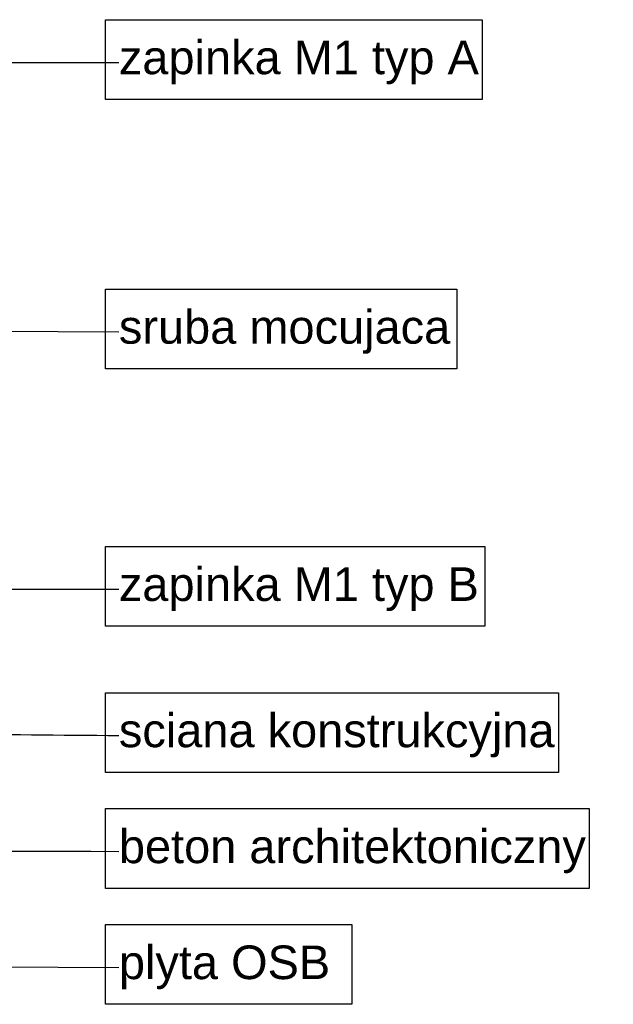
# Model space of a CAD drawing. Header units: millimetres. Extents: x -7814 to 55813, y 465 to 25965.
# Tile 74 of 112: x 52672 to 53202, y 10591 to 11470. Entities that reach past the tile are written whole.
import ezdxf

# ---------------------------------------------------------------- set-up
doc = ezdxf.new("R2010")
doc.units = ezdxf.units.MM
doc.layers.add('Annotation - Label5', color=161, linetype='Continuous', lineweight=25)
doc.styles.add('GENERATED_STYLE_1', font='arial.ttf')
doc.styles.get("Standard").update_dxf_attribs({"font": 'arial.ttf'})
doc.dimstyles.new('GENERATED_STYLE__19', dxfattribs={"dimtxt": 0.18, "dimasz": 91.2, "dimexe": 0.18, "dimexo": 0.0625, "dimgap": 0.09, "dimtad": 0, "dimtih": 1, "dimtoh": 1, "dimdec": 4, "dimzin": 0, "dimdsep": 46, "dimtxsty": 'Standard', "dimcen": 0.09, "dimadec": 0, "dimazin": 0, "dimtfac": 1, "dimtdec": 4, "dimtmove": 0, "dimatfit": 3, "dimldrblk": 'ARROWHEAD_5', "dimfxl": 0, "dimtolj": 1, "dimtzin": 0, "dimarcsym": 0})

# ---------------------------------------------------------------- blocks, each defined once
blk = doc.blocks.new('ARROWHEAD_5')
at = {"color": 0, "linetype": 'Continuous', "lineweight": 0}
blk.add_line((0, 0), (-1, 0), dxfattribs=at)
blk.add_solid([(-1, 0.2679), (0, 0), (-1, -0.2679), (-1, 0.2679)], dxfattribs=at)

msp = doc.modelspace()

# ---------------------------------------------------------------- linework, layer by layer
at = {"layer": 'Annotation - Label5', "linetype": 'Continuous', "flags": 128}
for points in [[(52748.94300833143, 11469.96191819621), (53085.35500833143, 11469.96191819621), (53085.35500833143, 11398.8189181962), (52748.94300833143, 11398.8189181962)], [(52748.94300833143, 11229.36159041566), (53062.58900833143, 11229.36159041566), (53062.58900833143, 11158.21859041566), (52748.94300833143, 11158.21859041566)], [(52748.94300833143, 10999.67087548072), (53087.54900833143, 10999.67087548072), (53087.54900833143, 10928.52787548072), (52748.94300833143, 10928.52787548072)], [(52748.94300833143, 10869.11613198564), (53153.37800833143, 10869.11613198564), (53153.37800833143, 10797.97313198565), (52748.94300833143, 10797.97313198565)], [(52748.94300833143, 10765.588927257), (53180.80600833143, 10765.588927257), (53180.80600833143, 10694.445927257), (52748.94300833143, 10694.445927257)], [(52748.94300833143, 10662.06176483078), (52969.05800833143, 10662.06176483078), (52969.05800833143, 10590.91876483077), (52748.94300833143, 10590.91876483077)]]:
    msp.add_lwpolyline(points, close=True, dxfattribs=at)

# ---------------------------------------------------------------- texts
at = {"layer": 'Annotation - Label5', "linetype": 'Continuous', "attachment_point": 4, "style": 'GENERATED_STYLE_1'}
for s, insert, char_height, width in [('{zapinka M1 typ A}', (52760.94300833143, 11431.78477533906), 30, 468.8292713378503), ('{sruba mocujaca}', (52760.94300833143, 11191.18444755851), 30, 480.0961466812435), ('{zapinka M1 typ B}', (52760.94300833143, 10961.49373262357), 30, 486.8556984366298), ('{sciana konstrukcyjna}', (52760.94300833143, 10830.93898912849), 30, 534.1782952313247), ('{beton architektoniczny}', (52760.94300833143, 10727.41178439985), 30, 622.0610698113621), ('{plyta OSB }', (52760.94300833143, 10623.88462197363), 30.00000000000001, 196.115)]:
    msp.add_mtext(s, dxfattribs=dict(at, insert=insert, char_height=char_height, width=width))

# ---------------------------------------------------------------- leaders
at = {"layer": 'Annotation - Label5', "linetype": 'Continuous', "annotation_type": 0, "has_hookline": 1, "hookline_direction": 0}
for points, text_width in [([(52151.99355363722, 11343.09658686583), (52270.02241620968, 11431.78477533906), (52760.85300833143, 11431.78477533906)], 320.7094133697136), ([(52276.57959564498, 11193.79009041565), (52760.85300833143, 11191.18444755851)], 292.7762619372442), ([(52121.99355345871, 11057.34432835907), (52203.09947315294, 10961.49373262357), (52760.85300833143, 10961.49373262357)], 318.4174624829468), ([(52276.60943414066, 10626.49026483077), (52760.85300833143, 10623.88462197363)], 183.6834924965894)]:
    msp.add_leader(points, dimstyle='GENERATED_STYLE__19', dxfattribs=dict(at, text_width=text_width))
at = {"layer": 'Annotation - Label5', "linetype": 'Continuous', "path_type": 1, "annotation_type": 0, "has_hookline": 1, "hookline_direction": 0}
for points, text_width in [([(52448.86018474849, 10833.54463198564), (52760.85300833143, 10830.93898912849)], 385.9481582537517), ([(51960.80336245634, 10730.017427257), (52760.85300833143, 10727.41178439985)], 413.9017735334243)]:
    msp.add_leader(points, dimstyle='GENERATED_STYLE__19', dxfattribs=dict(at, text_width=text_width))

doc.saveas('drawing.dxf')
